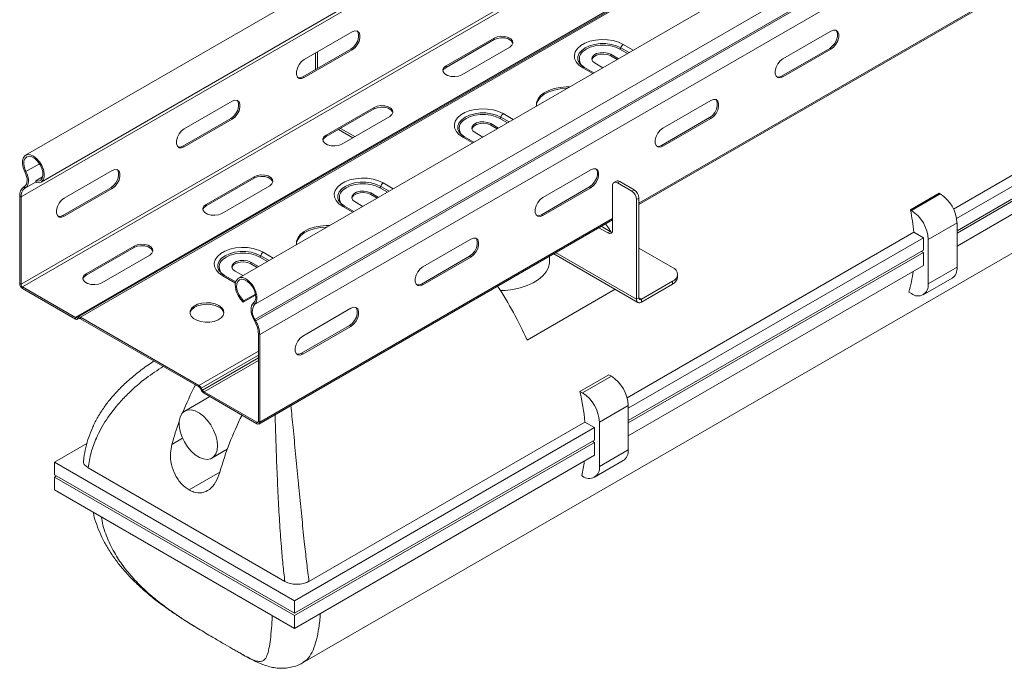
# Model space of a CAD drawing. Header units: millimetres. Extents: x 440 to 1541, y -883 to 631.
# Tile 1 of 5: x 563 to 853, y -703 to -512. Entities that reach past the tile are written whole.
import ezdxf

# ---------------------------------------------------------------- set-up
doc = ezdxf.new("R2010")
doc.units = ezdxf.units.MM

msp = doc.modelspace()

# ---------------------------------------------------------------- linework, layer by layer
at = {"color": 7, "linetype": 'Continuous', "lineweight": 15}
for p, q in [((1155.5, -282.83), (627.3, -587.76)), ((632.05, -595.5), (1160.25, -290.57)), ((579.28, -599.33), (1107.49, -294.4)), ((580.09, -599.16), (1108.3, -294.24)), ((580.81, -599.24), (1109.02, -294.31)), ((632.17, -599.91), (1160.38, -294.98)), ((632.42, -600.35), (1160.62, -295.42)), ((633.58, -604.39), (1161.79, -299.47)), ((745.31, -566.06), (1161.54, -325.77)), ((646.37, -700.96), (1090.36, -444.65)), ((701.32, -472.65), (564.61, -551.57)), ((569.16, -559.45), (710.42, -477.9)), ((660.84, -515.22), (646.7, -523.38)), ((801.87, -514.99), (787.73, -523.16)), ((702.63, -517.05), (688.49, -525.22)), ((702.63, -517.5), (688.49, -525.67)), ((702.63, -517.5), (702.63, -517.05)), ((646.31, -528.46), (660.45, -520.3)), ((646.7, -528.69), (660.84, -520.52)), ((649.97, -521.49), (649.97, -526.35)), ((660.45, -520.3), (660.84, -520.52)), ((693.08, -527.87), (707.23, -519.71)), ((739.25, -523.13), (737, -521.83)), ((737, -522.28), (737, -521.83)), ((801.49, -520.07), (787.34, -528.24)), ((787.73, -528.46), (801.87, -520.3)), ((801.49, -520.07), (801.87, -520.3)), ((837.99, -567.43), (921.02, -519.49)), ((838.88, -570.18), (923.85, -521.13)), ((732.4, -524.48), (734.65, -525.78)), ((738.86, -523.36), (737, -522.28)), ((839, -573.79), (923.85, -524.8)), ((688.49, -525.67), (688.49, -525.22)), ((732.01, -527.31), (729.28, -525.73)), ((839, -574.47), (923.85, -525.49)), ((646.31, -528.46), (646.7, -528.69)), ((787.34, -528.24), (787.73, -528.46)), ((839, -578.28), (923.85, -529.29)), ((625.49, -535.63), (611.34, -543.79)), ((766.52, -535.4), (752.38, -543.57)), ((667.27, -537.46), (653.13, -545.63)), ((667.27, -537.91), (653.13, -546.08)), ((667.27, -537.91), (667.27, -537.46)), ((610.96, -548.87), (625.1, -540.71)), ((611.34, -549.1), (625.49, -540.93)), ((625.1, -540.71), (625.49, -540.93)), ((657.73, -548.28), (671.87, -540.12)), ((703.89, -543.54), (701.64, -542.24)), ((701.64, -542.69), (701.64, -542.24)), ((766.13, -540.48), (751.99, -548.65)), ((752.38, -548.87), (766.52, -540.71)), ((766.13, -540.48), (766.52, -540.71)), ((656.79, -543.97), (660.99, -546.4)), ((697.05, -544.9), (699.3, -546.19)), ((703.5, -543.77), (701.64, -542.69)), ((653.13, -546.08), (653.13, -545.63)), ((696.65, -547.72), (693.92, -546.14)), ((610.96, -548.87), (611.34, -549.1)), ((751.99, -548.65), (752.38, -548.87)), ((564.41, -556.46), (564.71, -556.34)), ((590.13, -556.04), (575.99, -564.2)), ((731.16, -555.81), (717.02, -563.98)), ((567.62, -559.09), (569.62, -557.94)), ((567.72, -559.58), (567.62, -559.09)), ((631.92, -557.87), (617.78, -566.04)), ((631.92, -558.32), (617.78, -566.49)), ((631.92, -558.32), (631.92, -557.87)), ((738.65, -559.18), (737.94, -559.59)), ((739.65, -559.28), (738.94, -559.69)), ((743.18, -562.14), (738.94, -559.69)), ((743.89, -561.73), (739.65, -559.28)), ((564.28, -560.72), (564.04, -560.87)), ((564.04, -560.87), (564.32, -561.35)), ((564.28, -560.72), (564.56, -561.19)), ((564.56, -561.19), (564.32, -561.35)), ((575.6, -569.28), (589.74, -561.12)), ((575.99, -569.51), (590.13, -561.34)), ((589.74, -561.12), (590.13, -561.34)), ((622.37, -568.69), (636.51, -560.53)), ((668.54, -563.95), (666.29, -562.65)), ((666.29, -563.1), (666.29, -562.65)), ((730.77, -560.89), (716.63, -569.06)), ((717.02, -569.28), (731.16, -561.12)), ((730.77, -560.89), (731.16, -561.12)), ((737.53, -560.51), (737.53, -573.57)), ((743.89, -561.73), (743.18, -562.14)), ((562.87, -563.57), (563.26, -563.8)), ((562.87, -563.57), (562.87, -589.33)), ((563.26, -563.8), (563.26, -589.55)), ((661.69, -565.31), (663.94, -566.6)), ((666.29, -563.1), (668.15, -564.18)), ((745.31, -564.18), (744.6, -564.59)), ((744.6, -593.98), (744.6, -564.59)), ((745.31, -593.58), (745.31, -564.18)), ((825.3, -567.65), (833.79, -562.75)), ((825.56, -567.8), (834.05, -562.9)), ((834.05, -562.9), (833.79, -562.75)), ((617.78, -566.49), (617.78, -566.04)), ((661.3, -568.13), (658.57, -566.56)), ((825.56, -567.8), (825.3, -567.65)), ((575.6, -569.28), (575.99, -569.51)), ((633.33, -630.7), (737.53, -570.55)), ((716.63, -569.06), (717.02, -569.28)), ((736.11, -574.39), (733.49, -572.88)), ((736.82, -573.98), (734.2, -572.47)), ((734.2, -572.47), (737.34, -574.28)), ((736.82, -573.98), (736.11, -574.39)), ((741.79, -622.96), (826.27, -574.19)), ((829.1, -575.83), (826.27, -574.19)), ((839, -571.48), (830.51, -576.37)), ((839, -571.48), (839, -584.54)), ((695.81, -576.22), (681.67, -584.39)), ((742.12, -626.04), (829.1, -575.83)), ((829.1, -579.5), (829.1, -575.83)), ((830.51, -589.44), (830.51, -576.37)), ((596.56, -578.28), (582.42, -586.45)), ((596.56, -578.73), (582.42, -586.9)), ((596.56, -578.73), (596.56, -578.28)), ((742.12, -629.71), (829.1, -579.5)), ((745.31, -578.88), (755.21, -584.6)), ((829.1, -580.19), (828.51, -579.85)), ((587.02, -589.1), (601.16, -580.94)), ((695.42, -581.3), (681.28, -589.47)), ((681.67, -589.69), (695.81, -581.53)), ((695.42, -581.3), (695.81, -581.53)), ((718.94, -582.76), (718.94, -581.28)), ((720.18, -580.56), (745.01, -594.9)), ((742.12, -630.4), (829.1, -580.19)), ((829.1, -583.99), (829.1, -580.19)), ((626.34, -585.72), (628.59, -587.01)), ((633.18, -584.36), (630.93, -583.06)), ((630.93, -583.51), (630.93, -583.06)), ((630.93, -583.51), (632.79, -584.59)), ((742.12, -634.2), (829.1, -583.99)), ((830.51, -589.44), (839, -584.54)), ((582.42, -586.9), (582.42, -586.45)), ((626.49, -588.86), (623.21, -586.97)), ((755.21, -588.68), (746.01, -593.98)), ((755.21, -589.49), (755.21, -588.68)), ((756.67, -587.45), (756.67, -586.64)), ((829.06, -592.64), (837.55, -587.75)), ((562.87, -589.33), (563.26, -589.55)), ((563.72, -590.35), (579.28, -599.33)), ((563.72, -590.8), (563.72, -590.35)), ((563.72, -590.8), (579.28, -599.78)), ((681.28, -589.47), (681.67, -589.69)), ((712.34, -605.98), (738.28, -591.01)), ((755.21, -589.49), (746.01, -594.8)), ((628.74, -594.81), (632.35, -592.72)), ((628.74, -594.81), (628.84, -594.43)), ((628.84, -594.43), (632.3, -592.43)), ((745.31, -593.58), (744.6, -593.98)), ((746.01, -593.98), (746.01, -594.8)), ((825.56, -592.3), (824.81, -591.86)), ((632.05, -595.5), (631.75, -595.04)), ((660.45, -596.63), (646.31, -604.8)), ((579.28, -599.78), (579.28, -599.33)), ((579.73, -599.37), (580.09, -599.16)), ((580, -599.85), (579.73, -599.37)), ((580, -599.85), (580.36, -599.64)), ((580, -599.85), (580.37, -599.64)), ((580.36, -599.64), (580.09, -599.16)), ((580.81, -599.24), (615.64, -619.34)), ((580.81, -599.69), (580.81, -599.24)), ((580.81, -599.69), (615.64, -619.79)), ((632.17, -599.91), (631.89, -600.06)), ((632.13, -600.49), (631.89, -600.06)), ((632.42, -600.35), (632.13, -600.49)), ((632.42, -600.35), (632.17, -599.91)), ((660.06, -601.71), (645.92, -609.88)), ((646.31, -610.1), (660.45, -601.94)), ((660.06, -601.71), (660.45, -601.94)), ((633.58, -604.39), (633.19, -604.17)), ((633.19, -629.92), (633.19, -604.17)), ((633.58, -630.15), (633.58, -604.39)), ((645.92, -609.88), (646.31, -610.1)), ((727.93, -621.11), (736.41, -616.21)), ((728.69, -621.54), (737.17, -616.65)), ((737.17, -616.65), (736.41, -616.21)), ((615.64, -619.79), (615.64, -619.34)), ((616.09, -620.27), (616.37, -620.11)), ((616.09, -620.27), (616.45, -620.89)), ((616.37, -620.11), (616.73, -620.73)), ((616.45, -620.89), (616.73, -620.73)), ((618.87, -622.63), (611.49, -626.89)), ((617.18, -621.21), (632.73, -630.19)), ((617.18, -621.66), (617.18, -621.21)), ((617.18, -621.66), (632.73, -630.64)), ((728.69, -621.54), (727.93, -621.11)), ((742.12, -625.22), (733.64, -630.12)), ((742.12, -625.22), (742.12, -638.28)), ((632.73, -630.64), (632.73, -630.19)), ((633.58, -630.15), (633.19, -629.92)), ((643.84, -682.78), (732.22, -631.75)), ((648.09, -677.05), (729.4, -630.12)), ((732.22, -631.75), (729.4, -630.12)), ((732.22, -635.43), (732.22, -631.75)), ((733.64, -643.18), (733.64, -630.12)), ((573.13, -641.96), (582.68, -636.44)), ((619.49, -640.75), (624.01, -638.14)), ((643.84, -686.45), (732.22, -635.43)), ((643.84, -687.14), (732.22, -636.11)), ((732.22, -636.11), (731.63, -635.77)), ((732.22, -639.92), (732.22, -636.11)), ((643.84, -690.94), (732.22, -639.92)), ((733.64, -643.18), (742.12, -638.28)), ((643.84, -682.78), (573.13, -641.96)), ((573.13, -641.96), (573.13, -645.63)), ((583.07, -643.61), (640.97, -677.04)), ((732.19, -646.39), (740.67, -641.49)), ((573.13, -645.63), (643.84, -686.45)), ((573.13, -646.32), (573.72, -645.97)), ((643.84, -687.14), (573.13, -646.32)), ((573.13, -646.32), (573.13, -650.12)), ((728.69, -646.04), (728.46, -645.91)), ((573.13, -650.12), (643.84, -690.94)), ((643.84, -686.45), (643.84, -682.78)), ((643.84, -690.94), (643.84, -687.14))]:
    msp.add_line(p, q, dxfattribs=at)
at = {"color": 8, "linetype": 'Continuous', "lineweight": 15}
for p, q in [((745.31, -565.65), (1161.79, -325.22)), ((563.26, -563.8), (711.24, -478.37)), ((563.26, -589.55), (733.54, -491.25)), ((563.72, -590.35), (734.46, -491.78)), ((740.67, -518.89), (743.63, -520.6)), ((650.55, -521.16), (650.55, -526.01)), ((741.92, -521.59), (739.67, -520.29)), ((739.94, -519.92), (742.38, -521.32)), ((731.68, -527.5), (728.73, -525.79)), ((705.32, -539.3), (708.27, -541.01)), ((706.57, -542), (704.32, -540.7)), ((704.58, -540.33), (707.02, -541.73)), ((657.37, -543.63), (661.58, -546.06)), ((696.33, -547.91), (693.37, -546.2)), ((564.71, -556.34), (568.69, -554.04)), ((564.32, -561.35), (567.68, -559.41)), ((564.56, -561.19), (567.68, -559.39)), ((669.96, -559.71), (672.92, -561.42)), ((671.21, -562.41), (668.96, -561.11)), ((669.23, -560.74), (671.67, -562.14)), ((660.97, -568.32), (658.02, -566.61)), ((633.58, -630.15), (737.53, -570.14)), ((634.6, -580.12), (637.56, -581.83)), ((635.86, -582.82), (633.6, -581.52)), ((633.87, -581.15), (636.31, -582.55)), ((720.76, -580.23), (744.6, -593.98)), ((626.41, -589.18), (622.66, -587.02)), ((746.01, -593.98), (745.31, -593.58)), ((615.64, -619.34), (633.19, -609.21)), ((616.37, -620.11), (633.19, -610.39)), ((616.73, -620.73), (633.19, -611.23)), ((617.18, -621.21), (633.19, -611.96)), ((632.73, -630.19), (633.19, -629.92)), ((607.69, -636.69), (610.85, -634.87)), ((621.83, -644.86), (612.74, -650.11))]:
    msp.add_line(p, q, dxfattribs=at)
at = {"color": 7, "linetype": 'Continuous', "lineweight": 15, "flags": 128}
for points in [[(660.45, -520.3), (661.24, -519.68), (661.93, -518.83), (662.44, -517.82), (662.72, -516.8), (662.72, -515.88), (662.44, -515.17), (662.26, -514.96)], [(660.84, -520.52), (661.63, -519.91), (662.32, -519.05), (662.83, -518.05), (663.11, -517.02), (663.11, -516.1), (662.83, -515.39), (662.32, -514.98), (661.63, -514.92), (660.84, -515.22)], [(803.29, -514.74), (803.48, -514.94), (803.75, -515.65), (803.75, -516.57), (803.48, -517.6), (802.96, -518.6), (802.27, -519.46), (801.49, -520.07)], [(801.87, -520.3), (802.66, -519.68), (803.35, -518.83), (803.86, -517.82), (804.14, -516.8), (804.14, -515.88), (803.86, -515.17), (803.35, -514.76), (802.66, -514.7), (801.87, -514.99)], [(707.23, -519.71), (707.87, -519.17), (708.16, -518.54), (708.07, -517.9), (707.59, -517.3), (706.79, -516.84), (705.77, -516.57), (704.64, -516.51), (703.55, -516.68), (702.63, -517.05)], [(708.15, -518.61), (708.07, -518.34), (707.59, -517.75), (706.79, -517.29), (705.77, -517.02), (704.64, -516.96), (703.55, -517.13), (702.63, -517.5)], [(728.73, -525.79), (727.62, -525), (726.81, -524.09), (726.36, -523.1), (726.27, -522.09), (726.54, -521.08), (727.17, -520.13), (728.14, -519.27), (729.38, -518.55), (730.86, -518), (732.51, -517.63), (734.26, -517.47), (736.02, -517.53), (737.73, -517.79), (739.3, -518.25), (740.67, -518.89)], [(739.67, -520.29), (738.44, -519.72), (737.02, -519.33), (735.49, -519.12), (733.91, -519.12), (732.38, -519.33), (730.96, -519.72), (729.73, -520.29), (728.75, -521), (728.38, -521.38)], [(737, -521.83), (736.07, -521.46), (734.98, -521.29), (733.86, -521.35), (732.84, -521.62), (732.04, -522.08), (731.56, -522.67), (731.46, -523.32), (731.75, -523.95), (732.4, -524.48)], [(737, -522.28), (736.07, -521.91), (734.98, -521.74), (733.86, -521.8), (732.84, -522.07), (732.04, -522.53), (731.56, -523.12), (731.47, -523.38)], [(646.7, -523.38), (645.91, -523.99), (645.22, -524.85), (644.71, -525.86), (644.44, -526.88), (644.44, -527.8), (644.71, -528.51), (645.22, -528.92), (645.91, -528.98), (646.7, -528.69)], [(787.73, -523.16), (786.95, -523.77), (786.25, -524.63), (785.74, -525.63), (785.47, -526.65), (785.47, -527.58), (785.74, -528.28), (786.25, -528.69), (786.95, -528.76), (787.73, -528.46)], [(688.49, -525.22), (687.84, -525.75), (687.55, -526.38), (687.65, -527.03), (688.12, -527.62), (688.92, -528.08), (689.94, -528.36), (691.07, -528.41), (692.16, -528.25), (693.08, -527.87)], [(688.49, -525.67), (687.84, -526.2), (687.56, -526.77)], [(644.89, -528.72), (645.52, -528.76), (646.31, -528.46)], [(787.34, -528.24), (786.56, -528.53), (785.92, -528.49)], [(724.09, -531.88), (723.86, -531.88), (722.06, -532.02), (720.33, -532.36), (718.77, -532.89), (717.41, -533.59), (716.34, -534.44), (715.58, -535.4), (715.16, -536.42), (715.1, -536.85)], [(724.83, -531.45), (723.86, -531.43), (722.06, -531.57), (720.33, -531.91), (718.77, -532.44), (717.41, -533.15), (716.34, -533.99), (715.58, -534.95), (715.16, -535.97), (715.12, -537.02), (715.12, -537.06)], [(625.1, -540.71), (625.88, -540.1), (626.57, -539.24), (627.09, -538.23), (627.36, -537.21), (627.36, -536.29), (627.09, -535.58), (626.91, -535.37)], [(625.49, -540.93), (626.27, -540.32), (626.96, -539.46), (627.48, -538.46), (627.75, -537.43), (627.75, -536.51), (627.48, -535.8), (626.96, -535.39), (626.27, -535.33), (625.49, -535.63)], [(767.94, -535.15), (768.12, -535.35), (768.39, -536.06), (768.39, -536.98), (768.12, -538.01), (767.61, -539.01), (766.92, -539.87), (766.13, -540.48)], [(766.52, -540.71), (767.3, -540.1), (768, -539.24), (768.51, -538.23), (768.78, -537.21), (768.78, -536.29), (768.51, -535.58), (768, -535.17), (767.3, -535.11), (766.52, -535.4)], [(671.87, -540.12), (672.52, -539.58), (672.81, -538.95), (672.71, -538.31), (672.23, -537.71), (671.44, -537.25), (670.41, -536.98), (669.29, -536.92), (668.2, -537.09), (667.27, -537.46)], [(672.8, -539.02), (672.71, -538.75), (672.23, -538.16), (671.44, -537.7), (670.41, -537.43), (669.29, -537.37), (668.2, -537.54), (667.27, -537.91)], [(693.37, -546.2), (692.26, -545.41), (691.46, -544.5), (691, -543.51), (690.91, -542.5), (691.19, -541.49), (691.82, -540.54), (692.78, -539.68), (694.03, -538.96), (695.51, -538.41), (697.16, -538.04), (698.9, -537.88), (700.66, -537.94), (702.37, -538.2), (703.94, -538.66), (705.32, -539.3)], [(704.32, -540.7), (703.08, -540.13), (701.67, -539.74), (700.13, -539.53), (698.56, -539.53), (697.02, -539.74), (695.6, -540.13), (694.37, -540.7), (693.39, -541.41), (693.02, -541.79)], [(701.64, -542.24), (700.72, -541.87), (699.63, -541.7), (698.5, -541.76), (697.48, -542.03), (696.68, -542.49), (696.2, -543.08), (696.11, -543.73), (696.4, -544.36), (697.05, -544.9)], [(701.64, -542.69), (700.72, -542.32), (699.63, -542.15), (698.5, -542.21), (697.48, -542.48), (696.68, -542.94), (696.2, -543.53), (696.12, -543.79)], [(611.34, -543.79), (610.56, -544.4), (609.87, -545.26), (609.35, -546.27), (609.08, -547.29), (609.08, -548.21), (609.35, -548.92), (609.87, -549.33), (610.56, -549.39), (611.34, -549.1)], [(752.38, -543.57), (751.59, -544.18), (750.9, -545.04), (750.39, -546.04), (750.11, -547.06), (750.11, -547.99), (750.39, -548.69), (750.9, -549.1), (751.59, -549.17), (752.38, -548.87)], [(653.13, -545.63), (652.48, -546.16), (652.19, -546.79), (652.29, -547.44), (652.77, -548.03), (653.57, -548.49), (654.59, -548.77), (655.71, -548.82), (656.8, -548.66), (657.73, -548.28)], [(653.13, -546.08), (652.48, -546.61), (652.2, -547.18)], [(609.54, -549.13), (610.17, -549.17), (610.96, -548.87)], [(751.99, -548.65), (751.2, -548.94), (750.57, -548.9)], [(567.72, -559.58), (568.56, -559.65), (569.27, -559.39), (569.78, -558.81), (570.06, -557.96), (570.08, -556.91), (569.84, -555.75), (569.36, -554.58), (568.69, -553.47), (567.86, -552.54), (566.96, -551.84), (566.05, -551.44), (565.21, -551.37), (564.5, -551.64), (563.99, -552.22), (563.71, -553.07), (563.69, -554.12), (563.93, -555.28), (564.41, -556.46)], [(567.62, -559.09), (568.4, -559.15), (569.04, -558.87), (569.49, -558.29), (569.7, -557.46), (569.65, -556.45), (569.36, -555.36), (568.84, -554.28), (568.14, -553.31), (567.33, -552.54), (566.47, -552.04), (565.66, -551.86), (564.96, -552.01), (564.43, -552.48), (564.12, -553.22), (564.07, -554.17), (564.27, -555.24), (564.71, -556.34)], [(564.41, -556.46), (564.7, -557.11), (564.91, -557.77), (565.03, -558.42), (565.06, -559.03), (565, -559.58), (564.84, -560.05), (564.6, -560.44), (564.28, -560.72)], [(564.71, -556.34), (565.04, -557.09), (565.28, -557.84), (565.41, -558.57), (565.45, -559.27), (565.38, -559.89), (565.2, -560.43), (564.93, -560.87), (564.56, -561.19)], [(589.74, -561.12), (590.53, -560.51), (591.22, -559.65), (591.73, -558.64), (592.01, -557.62), (592.01, -556.7), (591.73, -555.99), (591.55, -555.78)], [(590.13, -561.34), (590.92, -560.73), (591.61, -559.87), (592.12, -558.87), (592.39, -557.84), (592.39, -556.92), (592.12, -556.21), (591.61, -555.8), (590.92, -555.74), (590.13, -556.04)], [(732.58, -555.56), (732.76, -555.76), (733.04, -556.47), (733.04, -557.4), (732.76, -558.42), (732.25, -559.42), (731.56, -560.28), (730.77, -560.89)], [(731.16, -561.12), (731.95, -560.51), (732.64, -559.65), (733.15, -558.64), (733.43, -557.62), (733.43, -556.7), (733.15, -555.99), (732.64, -555.58), (731.95, -555.52), (731.16, -555.81)], [(636.51, -560.53), (637.16, -559.99), (637.45, -559.36), (637.36, -558.72), (636.88, -558.12), (636.08, -557.66), (635.06, -557.39), (633.93, -557.33), (632.84, -557.5), (631.92, -557.87)], [(637.44, -559.43), (637.36, -559.16), (636.88, -558.57), (636.08, -558.11), (635.06, -557.84), (633.93, -557.78), (632.84, -557.95), (631.92, -558.32)], [(658.02, -566.61), (656.91, -565.82), (656.1, -564.91), (655.65, -563.92), (655.55, -562.91), (655.83, -561.9), (656.46, -560.95), (657.43, -560.09), (658.67, -559.37), (660.15, -558.82), (661.8, -558.45), (663.55, -558.29), (665.31, -558.35), (667.02, -558.61), (668.59, -559.07), (669.96, -559.71)], [(668.96, -561.11), (667.73, -560.54), (666.31, -560.15), (664.78, -559.95), (663.2, -559.95), (661.67, -560.15), (660.25, -560.54), (659.02, -561.11), (658.03, -561.82), (657.66, -562.2)], [(666.29, -562.65), (665.36, -562.28), (664.27, -562.11), (663.15, -562.17), (662.12, -562.44), (661.33, -562.9), (660.85, -563.49), (660.75, -564.14), (661.04, -564.77), (661.69, -565.31)], [(660.76, -564.2), (660.85, -563.94), (661.33, -563.35), (662.12, -562.89), (663.15, -562.62), (664.27, -562.56), (665.36, -562.73), (666.29, -563.1)], [(575.99, -564.2), (575.2, -564.81), (574.51, -565.67), (574, -566.68), (573.73, -567.7), (573.73, -568.62), (574, -569.33), (574.51, -569.74), (575.2, -569.8), (575.99, -569.51)], [(717.02, -563.98), (716.24, -564.59), (715.54, -565.45), (715.03, -566.45), (714.76, -567.48), (714.76, -568.4), (715.03, -569.11), (715.54, -569.52), (716.24, -569.58), (717.02, -569.28)], [(617.78, -566.04), (617.13, -566.57), (616.84, -567.2), (616.93, -567.85), (617.41, -568.44), (618.21, -568.9), (619.23, -569.18), (620.36, -569.23), (621.45, -569.07), (622.37, -568.69)], [(617.78, -566.49), (617.13, -567.02), (616.85, -567.59)], [(574.18, -569.54), (574.81, -569.58), (575.6, -569.28)], [(716.63, -569.06), (715.85, -569.35), (715.21, -569.31)], [(653.38, -572.7), (653.15, -572.7), (651.35, -572.84), (649.62, -573.18), (648.05, -573.71), (646.7, -574.42), (645.63, -575.26), (644.87, -576.22), (644.45, -577.24), (644.39, -577.67)], [(654.12, -572.27), (653.15, -572.26), (651.35, -572.39), (649.62, -572.73), (648.05, -573.26), (646.7, -573.97), (645.63, -574.81), (644.87, -575.77), (644.45, -576.79), (644.41, -577.84), (644.41, -577.88)], [(735.49, -571.73), (736.28, -572.97), (736.97, -574.07)], [(697.23, -575.97), (697.41, -576.18), (697.68, -576.88), (697.68, -577.81), (697.41, -578.83), (696.9, -579.83), (696.21, -580.69), (695.42, -581.3)], [(695.81, -581.53), (696.59, -580.92), (697.29, -580.06), (697.8, -579.05), (698.07, -578.03), (698.07, -577.11), (697.8, -576.4), (697.29, -575.99), (696.59, -575.93), (695.81, -576.22)], [(601.16, -580.94), (601.81, -580.4), (602.1, -579.77), (602, -579.13), (601.52, -578.54), (600.73, -578.07), (599.7, -577.8), (598.58, -577.74), (597.49, -577.91), (596.56, -578.28)], [(602.09, -579.84), (602, -579.57), (601.52, -578.98), (600.73, -578.52), (599.7, -578.25), (598.58, -578.19), (597.49, -578.36), (596.56, -578.73)], [(622.66, -587.02), (621.55, -586.23), (620.75, -585.32), (620.29, -584.33), (620.2, -583.32), (620.48, -582.31), (621.11, -581.36), (622.07, -580.5), (623.32, -579.78), (624.8, -579.23), (626.45, -578.86), (628.19, -578.7), (629.95, -578.76), (631.66, -579.02), (633.23, -579.48), (634.6, -580.12)], [(633.6, -581.52), (632.37, -580.95), (630.96, -580.56), (629.42, -580.36), (627.85, -580.36), (626.31, -580.56), (624.89, -580.95), (623.66, -581.52), (622.68, -582.23), (622.31, -582.61)], [(630.93, -583.06), (630.01, -582.69), (628.92, -582.52), (627.79, -582.58), (626.77, -582.85), (625.97, -583.31), (625.49, -583.9), (625.4, -584.55), (625.69, -585.18), (626.34, -585.72)], [(625.41, -584.61), (625.49, -584.35), (625.97, -583.76), (626.77, -583.3), (627.79, -583.03), (628.92, -582.97), (630.01, -583.14), (630.93, -583.51)], [(704.51, -591.41), (705.95, -591.34), (708.19, -591.07), (710.34, -590.59), (712.33, -589.94), (714.13, -589.11), (715.69, -588.14), (716.98, -587.04), (717.96, -585.84), (718.61, -584.57), (718.92, -583.26), (718.94, -582.76)], [(681.67, -584.39), (680.88, -585), (680.19, -585.86), (679.68, -586.86), (679.4, -587.89), (679.4, -588.81), (679.68, -589.52), (680.19, -589.93), (680.88, -589.99), (681.67, -589.69)], [(582.42, -586.45), (581.77, -586.98), (581.48, -587.61), (581.58, -588.26), (582.06, -588.85), (582.85, -589.31), (583.88, -589.59), (585, -589.64), (586.09, -589.48), (587.02, -589.1)], [(582.42, -586.9), (581.77, -587.43), (581.49, -588)], [(632.05, -595.5), (632.52, -594.88), (632.76, -593.99), (632.74, -592.92), (632.47, -591.75), (631.95, -590.58), (631.25, -589.5), (630.41, -588.6), (629.5, -587.94), (628.59, -587.6), (627.77, -587.58), (627.09, -587.9), (626.61, -588.53), (626.38, -589.41), (626.4, -590.48), (626.68, -591.65), (627.19, -592.82), (627.9, -593.91), (628.74, -594.81)], [(631.75, -595.04), (632.19, -594.45), (632.39, -593.61), (632.33, -592.6), (632.03, -591.5), (631.5, -590.43), (630.8, -589.46), (629.98, -588.71), (629.13, -588.22), (628.32, -588.05), (627.62, -588.21), (627.1, -588.69), (626.8, -589.44), (626.76, -590.4), (626.97, -591.47), (627.41, -592.57), (628.06, -593.59), (628.84, -594.43)], [(681.28, -589.47), (680.49, -589.76), (679.86, -589.72)], [(621.56, -596.27), (620.48, -595.79), (619.21, -595.5), (617.86, -595.42), (616.51, -595.56), (615.28, -595.89), (614.26, -596.41), (613.51, -597.07), (613.1, -597.82), (613.04, -598.08)], [(621.56, -595.82), (620.48, -595.34), (619.21, -595.06), (617.86, -594.97), (616.51, -595.11), (615.28, -595.45), (614.26, -595.96), (613.51, -596.62), (613.1, -597.37), (613.05, -598.15), (613.38, -598.92), (614.04, -599.6), (615.01, -600.16), (616.19, -600.54), (617.52, -600.73), (618.88, -600.7), (620.17, -600.47), (621.31, -600.03), (622.21, -599.44), (622.79, -598.73), (623.02, -597.96), (622.88, -597.18), (622.38, -596.44), (621.56, -595.82)], [(631.89, -600.06), (631.53, -599.32), (631.26, -598.57), (631.08, -597.82), (631.01, -597.11), (631.04, -596.46), (631.18, -595.88), (631.42, -595.41), (631.75, -595.04)], [(661.87, -596.38), (662.05, -596.59), (662.33, -597.29), (662.33, -598.22), (662.05, -599.24), (661.54, -600.24), (660.85, -601.1), (660.06, -601.71)], [(660.45, -601.94), (661.24, -601.33), (661.93, -600.47), (662.44, -599.46), (662.72, -598.44), (662.72, -597.52), (662.44, -596.81), (661.93, -596.4), (661.24, -596.34), (660.45, -596.63)], [(646.31, -604.8), (645.52, -605.41), (644.83, -606.27), (644.32, -607.27), (644.05, -608.3), (644.05, -609.22), (644.32, -609.93), (644.83, -610.34), (645.52, -610.4), (646.31, -610.1)], [(645.92, -609.88), (645.14, -610.17), (644.5, -610.13)], [(621.15, -637.09), (621.02, -635.61), (620.63, -634.04), (620, -632.47), (619.16, -630.96), (618.14, -629.58), (617.01, -628.4), (615.8, -627.47), (614.58, -626.85), (613.4, -626.54), (612.32, -626.58), (611.39, -626.96), (610.65, -627.65), (610.13, -628.64), (609.87, -629.87), (609.87, -631.28), (610.13, -632.81), (610.65, -634.39), (611.39, -635.94), (612.32, -637.39), (613.4, -638.68), (614.58, -639.74), (615.8, -640.52), (617.01, -640.99), (618.14, -641.12), (619.16, -640.91), (620, -640.37), (620.63, -639.53), (621.02, -638.41), (621.15, -637.09)]]:
    msp.add_lwpolyline(points, dxfattribs=at)
at = {"color": 8, "linetype": 'Continuous', "lineweight": 15, "flags": 128}
for points in [[(727.5, -523.96), (727.34, -523.42), (727.34, -522.46), (727.71, -521.53), (728.43, -520.67), (729.46, -519.92), (730.76, -519.32), (732.25, -518.9), (733.87, -518.69), (735.53, -518.69), (737.15, -518.9), (738.64, -519.32), (739.94, -519.92)], [(692.15, -544.37), (691.98, -543.83), (691.98, -542.87), (692.35, -541.94), (693.07, -541.08), (694.11, -540.33), (695.4, -539.73), (696.9, -539.31), (698.51, -539.1), (700.17, -539.1), (701.79, -539.31), (703.29, -539.73), (704.58, -540.33)], [(656.79, -564.78), (656.63, -564.24), (656.63, -563.28), (657, -562.35), (657.72, -561.49), (658.75, -560.74), (660.05, -560.14), (661.54, -559.72), (663.16, -559.51), (664.82, -559.51), (666.44, -559.72), (667.93, -560.14), (669.23, -560.74)], [(621.44, -585.19), (621.27, -584.65), (621.27, -583.69), (621.64, -582.76), (622.36, -581.9), (623.39, -581.15), (624.69, -580.55), (626.19, -580.13), (627.8, -579.92), (629.46, -579.92), (631.08, -580.13), (632.57, -580.55), (633.87, -581.15)]]:
    msp.add_lwpolyline(points, dxfattribs=at)
at = {"color": 7, "linetype": 'Continuous', "lineweight": 15}
for centre, radius, start, end in [((741.61, -520.34), 1.72, 122.9005, 165.7846), ((739.33, -519.76), 0.626, 302.8996, 345.786), ((706.25, -540.75), 1.72, 122.8996, 165.7855), ((703.98, -540.17), 0.626, 302.8996, 345.786), ((670.89, -561.16), 1.72, 122.9002, 165.7849), ((738.39, -560.37), 0.873, 50.7968, 189.2138), ((739.06, -560.1), 1.01, 54.3824, 114.3072), ((565.93, -563.29), 3.07, 128.0099, 185.2562), ((566.04, -563.54), 2.79, 128.0099, 185.2562), ((668.62, -560.58), 0.626, 302.9017, 345.7839), ((741.53, -564.73), 3.07, 2.6056, 57.3945), ((742.24, -564.32), 3.07, 2.6056, 57.3945), ((828.25, -571.97), 10.76, 2.6055, 57.3945), ((745.17, -582.81), 81.55, 6.0674, 10.7137), ((819.77, -576.86), 10.76, 2.6055, 57.3945), ((736.67, -573.71), 0.873, 230.7963, 9.2144), ((737.5, -572.9), 1.27, 237.8963, 265.7064), ((635.54, -581.57), 1.72, 122.9002, 165.7849), ((633.27, -580.99), 0.626, 302.8975, 345.7881), ((754.43, -586.64), 2.18, 290.7834, 69.2164), ((795.12, -582.58), 31.1, 342.6435, 354.1652), ((835.67, -584.96), 3.36, 304.0575, 7.2548), ((754.17, -587.2), 2.51, 294.3745, 354.3055), ((564.71, -589.24), 1.84, 182.6055, 237.3946), ((564.26, -589.51), 0.999, 182.6055, 237.3945), ((606.21, -653.65), 116.34, 24.1842, 33.1079), ((827.49, -589.93), 3.06, 230.7966, 9.2141), ((745.46, -594.12), 0.873, 170.785, 309.2044), ((745.74, -593.65), 0.437, 170.7864, 309.2047), ((620.48, -598.61), 2.58, 11.8487, 65.322), ((635.1, -597.62), 3.72, 145.2362, 218.0457), ((579.54, -598.96), 0.453, 234.3818, 294.3143), ((579.7, -599.19), 0.729, 234.3816, 294.3141), ((580.39, -599.83), 0.729, 54.3821, 114.3141), ((580.55, -600.05), 0.453, 54.3812, 114.3149), ((625, -604.68), 8.59, 1.8774, 30.2829), ((625.4, -604.43), 7.8, 1.8773, 30.283), ((731.38, -625.71), 10.76, 2.6055, 57.3945), ((701.9, -663.98), 98.11, 152.8388, 158.1126), ((614.53, -621.12), 2.09, 28.8554, 58.0453), ((614.95, -620.89), 1.3, 28.8552, 58.0457), ((617.87, -620.11), 1.3, 208.8554, 238.0452), ((618.29, -619.88), 2.09, 208.8558, 238.0452), ((646.39, -639), 83.48, 6.1098, 12.3795), ((722.89, -630.61), 10.76, 2.6055, 57.3945), ((712.29, -670.47), 94.01, 153.2226, 164.1918), ((693.75, -660.84), 89.38, 159.8112, 164.3244), ((632.91, -629.97), 0.284, 230.7973, 9.214), ((633.07, -630.23), 0.524, 230.7968, 9.214), ((738.79, -638.71), 3.36, 304.0575, 7.2548), ((696.66, -638.26), 32.7, 346.4791, 354.0176), ((730.62, -643.67), 3.06, 230.7966, 9.2141)]:
    msp.add_arc(centre, radius, start, end, dxfattribs=at)
at = {"color": 8, "linetype": 'Continuous', "lineweight": 15}
for centre, radius, start, end in [((730.62, -523.19), 2.88, 141.1768, 241.7011), ((729.05, -526.23), 0.542, 64.9753, 126.3345), ((695.26, -543.6), 2.88, 141.1772, 241.7004), ((693.69, -546.64), 0.542, 64.9735, 126.3363), ((659.91, -564.01), 2.88, 141.1764, 241.7017), ((658.34, -567.05), 0.542, 64.9753, 126.3345), ((624.55, -584.42), 2.88, 141.1772, 241.7004), ((622.98, -587.46), 0.542, 64.9753, 126.3345)]:
    msp.add_arc(centre, radius, start, end, dxfattribs=at)
at = {"color": 7, "linetype": 'Continuous', "lineweight": 15}
for points, knots in [([(727.48, -523.85), (727.49, -523.91), (727.51, -523.99), (727.56, -524.07), (727.57, -524.08)], [0, 0, 0, 0, 0.760444, 1, 1, 1, 1]), ([(729.28, -525.73), (729.11, -525.63), (728.62, -525.33), (728.02, -524.79), (727.63, -524.29), (727.55, -524.03), (727.53, -523.97)], [0, 0, 0, 0, 0.18739, 0.545114, 0.90309, 1, 1, 1, 1]), ([(692.13, -544.26), (692.14, -544.32), (692.15, -544.4), (692.2, -544.48), (692.21, -544.49)], [0, 0, 0, 0, 0.760433, 1, 1, 1, 1]), ([(693.92, -546.14), (693.75, -546.04), (693.27, -545.74), (692.67, -545.2), (692.27, -544.7), (692.19, -544.44), (692.18, -544.38)], [0, 0, 0, 0, 0.18739, 0.545116, 0.903092, 1, 1, 1, 1]), ([(656.77, -564.67), (656.79, -564.73), (656.83, -564.91), (656.95, -565.07), (657.04, -565.18)], [0, 0, 0, 0, 0.34213, 1, 1, 1, 1]), ([(658.57, -566.56), (658.4, -566.45), (657.91, -566.15), (657.31, -565.61), (656.92, -565.11), (656.84, -564.85), (656.82, -564.79)], [0, 0, 0, 0, 0.18739, 0.545116, 0.903092, 1, 1, 1, 1]), ([(621.42, -585.08), (621.43, -585.14), (621.47, -585.32), (621.6, -585.48), (621.68, -585.59)], [0, 0, 0, 0, 0.342135, 1, 1, 1, 1]), ([(623.21, -586.97), (623.04, -586.86), (622.56, -586.56), (621.95, -586.02), (621.56, -585.52), (621.48, -585.26), (621.47, -585.2)], [0, 0, 0, 0, 0.187389, 0.545114, 0.903088, 1, 1, 1, 1]), ([(602.45, -612.18), (602.36, -612.23), (600.99, -613.06), (598.56, -614.84), (595.25, -617.48), (592.32, -620.25), (589.82, -623), (587.66, -625.79), (585.86, -628.6), (584.36, -631.55), (583.17, -634.54), (582.31, -637.59), (581.84, -639.88), (581.76, -641.14), (581.74, -641.38)], [0, 0, 0, 0, 0.0080749, 0.1208338, 0.2297837, 0.3353663, 0.4380705, 0.5258478, 0.6203954, 0.7104753, 0.8006355, 0.8905087, 0.9797994, 1, 1, 1, 1]), ([(612.74, -650.11), (611.98, -649.56), (610.44, -648.47), (608.6, -645.77), (607.44, -642.62), (607.12, -639.45), (607.51, -637.55), (607.69, -636.69)], [0, 0, 0, 0, 0.206372, 0.41273, 0.61955, 0.829278, 1, 1, 1, 1]), ([(583.07, -643.61), (582.71, -643.36), (581.99, -642.84), (581.54, -642.02), (581.63, -641.53), (581.66, -641.37)], [0, 0, 0, 0, 0.39992, 0.7998755, 1, 1, 1, 1]), ([(621.83, -644.86), (621.46, -645.91), (620.72, -648.01), (618.85, -650.13), (616.62, -651.11), (614.5, -650.98), (613.22, -650.34), (612.74, -650.11)], [0, 0, 0, 0, 0.225157, 0.450752, 0.666043, 0.874574, 1, 1, 1, 1]), ([(584.5, -656.69), (584.6, -657.16), (584.93, -658.65), (585.79, -661.12), (587.07, -664.1), (588.67, -667.07), (590.55, -669.98), (592.71, -672.8), (595.13, -675.54), (597.81, -678.21), (600.75, -680.81), (603.86, -683.28), (606.96, -685.54), (610.04, -687.61), (612.79, -689.37), (614.56, -690.44), (615.31, -690.9)], [0, 0, 0, 0, 0.0322505, 0.1013987, 0.172625, 0.2458936, 0.320931, 0.3971677, 0.4730122, 0.5530889, 0.6347669, 0.7171621, 0.7987122, 0.8702474, 0.9448101, 1, 1, 1, 1]), ([(648.09, -677.05), (647.66, -677.26), (646.78, -677.67), (645.12, -677.93), (643.42, -677.88), (641.98, -677.55), (641.26, -677.18), (640.97, -677.04)], [0, 0, 0, 0, 0.21245, 0.424856, 0.638339, 0.853471, 1, 1, 1, 1]), ([(615.53, -691.02), (616.92, -691.85), (619.39, -693.32), (622.71, -695.24), (624.97, -696.54), (626.67, -697.53), (627.36, -697.91), (627.73, -698.11)], [0, 0, 0, 0, 0.293651, 0.525447, 0.757138, 0.869073, 1, 1, 1, 1]), ([(627.96, -698.27), (628.08, -698.34), (628.9, -698.81), (630.34, -699.6), (632.3, -700.61), (634.18, -701.44), (636.01, -702.07), (637.76, -702.47), (639.54, -702.66), (641.36, -702.61), (643.25, -702.28), (644.95, -701.74), (645.95, -701.17), (646.35, -700.94)], [0, 0, 0, 0, 0.021255, 0.138715, 0.274111, 0.405151, 0.506655, 0.598543, 0.6848, 0.768129, 0.850054, 0.939764, 1, 1, 1, 1])]:
    msp.add_open_spline(points, degree=3, knots=knots, dxfattribs=at)
at = {"color": 8, "linetype": 'Continuous', "lineweight": 15}
for points, knots in [([(605.13, -613.73), (603.44, -614.85), (599.78, -617.26), (595.59, -620.91), (591.64, -625), (588.25, -629.37), (585.49, -634.38), (583.75, -639.17), (583.29, -642.13), (583.07, -643.61)], [0, 0, 0, 0, 0.145098, 0.312708, 0.40867, 0.575109, 0.741454, 0.870738, 1, 1, 1, 1]), ([(642.75, -625.26), (642.97, -627.41), (643.43, -632.05), (644.15, -639.47), (644.78, -646.05), (645.41, -652.52), (646.03, -658.85), (646.75, -665.71), (647.43, -671.83), (647.87, -675.31), (648.09, -677.05)], [0, 0, 0, 0, 0.128443, 0.276659, 0.424312, 0.49792, 0.63783, 0.777659, 0.88884, 1, 1, 1, 1]), ([(640.97, -677.04), (640.78, -675.39), (640.4, -672.1), (639.88, -666.18), (639.4, -659.41), (639.05, -653.03), (638.74, -646.51), (638.48, -639.89), (638.26, -633.22), (638.15, -629.33), (638.12, -627.94)], [0, 0, 0, 0, 0.1110515, 0.22212, 0.3711913, 0.5203474, 0.5986624, 0.7554361, 0.9128225, 1, 1, 1, 1]), ([(586.98, -658.12), (587, -658.28), (587.16, -660.16), (588.36, -663.71), (590.49, -668.36), (593.25, -672.53), (596.32, -676.24), (599.75, -679.67), (603.44, -682.82), (607.3, -685.71), (611.37, -688.47), (614.14, -690.17), (615.53, -691.02)], [0, 0, 0, 0, 0.01195, 0.140428, 0.268946, 0.377043, 0.485531, 0.593682, 0.694967, 0.796524, 0.897662, 1, 1, 1, 1]), ([(627.73, -698.11), (628.32, -698.45), (629.9, -699.35), (631.56, -700.16), (633.04, -700.65), (634.1, -700.66), (635, -700.18), (635.75, -699.02), (636.31, -696.99), (636.74, -694.28), (637.04, -691.01), (637.21, -688.57), (637.28, -687.19), (637.28, -687.16)], [0, 0, 0, 0, 0.060801, 0.16366, 0.254117, 0.344948, 0.435545, 0.555766, 0.675966, 0.786686, 0.897373, 0.997781, 1, 1, 1, 1]), ([(651.41, -686.57), (651.38, -686.94), (651.27, -688.84), (650.84, -691.78), (650.09, -695.27), (649.01, -698.07), (647.79, -700.02), (646.74, -700.62), (646.31, -700.87)], [0, 0, 0, 0, 0.044669, 0.232977, 0.429455, 0.630124, 0.848313, 1, 1, 1, 1])]:
    msp.add_open_spline(points, degree=3, knots=knots, dxfattribs=at)

doc.saveas('drawing.dxf')
